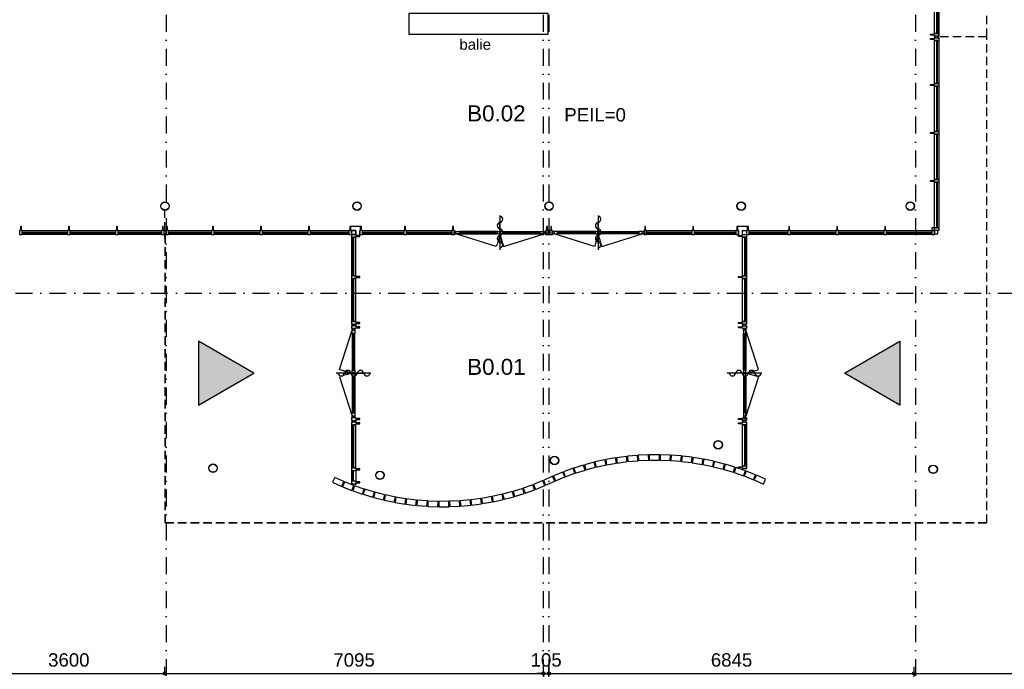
# Model space of a CAD drawing. Header units: millimetres. Extents: x 1137596 to 6076935, y -417599 to 265181.
# Tile 9 of 47: x 1176058 to 1194515, y -356519 to -344350. Entities that reach past the tile are written whole.
import ezdxf
from ezdxf.enums import TextEntityAlignment as Align

# ---------------------------------------------------------------- set-up
doc = ezdxf.new("R2010")
doc.units = ezdxf.units.MM
doc.header["$LTSCALE"] = 50
doc.header["$PDMODE"] = 3
doc.header["$PDSIZE"] = 1
for name, pattern in [('DASHDOT2', [12.7, 6.35, -3.175, 0, -3.175]), ('HIDDEN2', [4.7625, 3.175, -1.5875]), ('PHANTOM2', [31.75, 15.875, -3.175, 3.175, -3.175, 3.175, -3.175])]:
    doc.linetypes.add(name, pattern=pattern)
doc.layers.get('0').update_dxf_attribs({"linetype": 'CONTINUOUS'})
doc.layers.get('DEFPOINTS').update_dxf_attribs({"linetype": 'CONTINUOUS'})
for name, color, linetype in [('AL21----_BUITENWAND', 3, 'CONTINUOUS'), ('AL24----_TRAPPEN', 1, 'CONTINUOUS'), ('AL28----_KONSTRUKTIES', 4, 'CONTINUOUS'), ('AL31----_BUITENKOZIJN', 2, 'CONTINUOUS'), ('AL31----_BUITENKOZIJN_1', 1, 'CONTINUOUS'), ('AL32----_BINNENKOZIJN', 7, 'CONTINUOUS'), ('AL32----_BINNENKOZIJN_1', 1, 'CONTINUOUS'), ('AL59----_WTBGEBOUWINST', 7, 'CONTINUOUS'), ('bib @ 100', 7, 'CONTINUOUS'), ('Daken-Dakrand-Az', 8, 'PHANTOM2'), ('DIM25', 1, 'CONTINUOUS'), ('Stramien-Alg-Az', 9, 'DASHDOT2'), ('Txt25', 2, 'CONTINUOUS'), ('TXT25-Oppvl', 2, 'CONTINUOUS'), ('TXT35', 3, 'CONTINUOUS')]:
    doc.layers.add(name, color=color, linetype=linetype)
doc.styles.add('BOS3', font='arial.ttf')
doc.dimstyles.new('BOS3', dxfattribs={"dimtxt": 2.5, "dimasz": 1.25, "dimexe": 1.25, "dimexo": 0, "dimgap": 1.25, "dimtad": 1, "dimdec": 3, "dimdsep": 46, "dimtxsty": 'BOS3', "dimblk": 'SMALL', "dimblk1": 'SMALL', "dimblk2": 'SMALL', "dimsah": 1, "dimcen": 2.5, "dimclrd": 1, "dimclre": 1, "dimclrt": 2, "dimadec": 4, "dimazin": 2, "dimtfac": 0.4, "dimtdec": 0, "dimtix": 1, "dimtmove": 2, "dimatfit": 3, "dimfxl": 1.25, "dimfxlon": 1, "dimtvp": 1, "dimtolj": 1, "dimarcsym": 0})

# ---------------------------------------------------------------- blocks, each defined once
blk = doc.blocks.new('_Small')
at = {"color": 0, "linetype": 'ByBlock', "lineweight": -2}
blk.add_circle((0, 0), 0.25, dxfattribs=at)
blk = doc.blocks.new('*D181')
at = {"layer": 'DEFPOINTS', "color": 0, "transparency": 16777216}
for p in [(727599, -627892), (731199, -627843), (731199, -627892)]:
    blk.add_point(p, dxfattribs=at)
at = {"layer": 'DIM25', "color": 1, "lineweight": -2, "transparency": 16777216}
for p, q in [((727599, -627843), (727599, -627718)), ((731199, -627843), (731199, -627718)), ((727599, -627843), (731199, -627843))]:
    blk.add_line(p, q, dxfattribs=at)
at = {"layer": 'DIM25', "color": 1, "lineweight": -2, "transparency": 16777216, "xscale": 125, "yscale": 125, "zscale": 125, "rotation": 180}
blk.add_blockref('_Small', (727599, -627843), dxfattribs=at)
at = {"layer": 'DIM25', "color": 1, "lineweight": -2, "transparency": 16777216, "xscale": 125, "yscale": 125, "zscale": 125}
blk.add_blockref('_Small', (731199, -627843), dxfattribs=at)
at = {"layer": 'DIM25', "color": 2, "transparency": 16777216, "insert": (729399, -627591), "char_height": 250, "attachment_point": 5, "style": 'BOS3'}
blk.add_mtext('\\A1;3600', dxfattribs=at)
blk = doc.blocks.new('*D182')
at = {"layer": 'DEFPOINTS', "color": 0, "transparency": 16777216}
for p in [(731199, -627892), (738294, -627806), (738294, -627843)]:
    blk.add_point(p, dxfattribs=at)
at = {"layer": 'DIM25', "color": 1, "lineweight": -2, "transparency": 16777216}
for p, q in [((731199, -627843), (731199, -627718)), ((731199, -627843), (738294, -627843)), ((738294, -627843), (738294, -627968))]:
    blk.add_line(p, q, dxfattribs=at)
at = {"layer": 'DIM25', "color": 1, "lineweight": -2, "transparency": 16777216, "xscale": 125, "yscale": 125, "zscale": 125, "rotation": 180}
blk.add_blockref('_Small', (731199, -627843), dxfattribs=at)
at = {"layer": 'DIM25', "color": 1, "lineweight": -2, "transparency": 16777216, "xscale": 125, "yscale": 125, "zscale": 125}
blk.add_blockref('_Small', (738294, -627843), dxfattribs=at)
at = {"layer": 'DIM25', "color": 2, "transparency": 16777216, "insert": (734746, -627591), "char_height": 250, "attachment_point": 5, "style": 'BOS3'}
blk.add_mtext('\\A1;7095', dxfattribs=at)
blk = doc.blocks.new('*D184')
at = {"layer": 'DEFPOINTS', "color": 0, "transparency": 16777216}
for p in [(745244, -627843), (745244, -628152), (738399, -628788)]:
    blk.add_point(p, dxfattribs=at)
at = {"layer": 'DIM25', "color": 1, "lineweight": -2, "transparency": 16777216}
for p, q in [((738399, -627968), (738399, -627718)), ((745244, -627968), (745244, -627718)), ((738399, -627843), (745244, -627843))]:
    blk.add_line(p, q, dxfattribs=at)
at = {"layer": 'DIM25', "color": 1, "lineweight": -2, "transparency": 16777216, "xscale": 125, "yscale": 125, "zscale": 125, "rotation": 180}
blk.add_blockref('_Small', (738399, -627843), dxfattribs=at)
at = {"layer": 'DIM25', "color": 1, "lineweight": -2, "transparency": 16777216, "xscale": 125, "yscale": 125, "zscale": 125}
blk.add_blockref('_Small', (745244, -627843), dxfattribs=at)
at = {"layer": 'DIM25', "color": 2, "transparency": 16777216, "insert": (741822, -627591), "char_height": 250, "attachment_point": 5, "style": 'BOS3'}
blk.add_mtext('\\A1;6845', dxfattribs=at)
blk = doc.blocks.new('*D185')
at = {"layer": 'DEFPOINTS', "color": 0, "transparency": 16777216}
for p in [(738294, -627806), (738399, -627843), (738399, -628788)]:
    blk.add_point(p, dxfattribs=at)
at = {"layer": 'DIM25', "color": 1, "lineweight": -2, "transparency": 16777216}
for p, q in [((738399, -627968), (738399, -627718)), ((738294, -627843), (738169, -627843)), ((738294, -627843), (738294, -627968)), ((738294, -627843), (738399, -627843)), ((738399, -627843), (738524, -627843))]:
    blk.add_line(p, q, dxfattribs=at)
at = {"layer": 'DIM25', "color": 1, "lineweight": -2, "transparency": 16777216, "xscale": 125, "yscale": 125, "zscale": 125}
blk.add_blockref('_Small', (738294, -627843), dxfattribs=at)
at = {"layer": 'DIM25', "color": 1, "lineweight": -2, "transparency": 16777216, "xscale": 125, "yscale": 125, "zscale": 125, "rotation": 180}
blk.add_blockref('_Small', (738399, -627843), dxfattribs=at)
at = {"layer": 'DIM25', "color": 2, "transparency": 16777216, "insert": (738346, -627591), "char_height": 250, "attachment_point": 5, "style": 'BOS3'}
blk.add_mtext('\\A1;105', dxfattribs=at)
blk = doc.blocks.new('*D187')
at = {"layer": 'DEFPOINTS', "color": 0, "transparency": 16777216}
for p in [(752194, -627843), (745244, -628152), (752194, -628286)]:
    blk.add_point(p, dxfattribs=at)
at = {"layer": 'DIM25', "color": 1, "lineweight": -2, "transparency": 16777216}
for p, q in [((745244, -627968), (745244, -627718)), ((752194, -627968), (752194, -627718)), ((745244, -627843), (752194, -627843))]:
    blk.add_line(p, q, dxfattribs=at)
at = {"layer": 'DIM25', "color": 1, "lineweight": -2, "transparency": 16777216, "xscale": 125, "yscale": 125, "zscale": 125, "rotation": 180}
blk.add_blockref('_Small', (745244, -627843), dxfattribs=at)
at = {"layer": 'DIM25', "color": 1, "lineweight": -2, "transparency": 16777216, "xscale": 125, "yscale": 125, "zscale": 125}
blk.add_blockref('_Small', (752194, -627843), dxfattribs=at)
at = {"layer": 'DIM25', "color": 2, "transparency": 16777216, "insert": (748719, -627591), "char_height": 250, "attachment_point": 5, "style": 'BOS3'}
blk.add_mtext('\\A1;6950', dxfattribs=at)
blk = doc.blocks.new('arr')
at = {"linetype": 'ByBlock'}
blk.add_hatch(color=0, dxfattribs=at).paths.add_polyline_path([(0, 0), (-200, -346.4), (200, -346.4)])
at = {"color": 0, "linetype": 'ByBlock'}
blk.add_lwpolyline([(0, 0), (-200, -346.4), (200, -346.4)], close=True, dxfattribs=at)
blk = doc.blocks.new('h651-06-')
at = {"color": 0, "linetype": 'ByBlock'}
blk.add_line((-324, 0), (324, 0), dxfattribs=at)
for centre, start, end in [((-252, -10), 9.4623, 170.5377), ((-132, 10), 189.4623, 350.5377), ((-12, -10), 9.4623, 170.5377), ((108, 10), 189.4623, 350.5377), ((228, -10), 9.4623, 170.5377)]:
    blk.add_arc(centre, 60.8, start, end, dxfattribs=at)
blk = doc.blocks.new('*U252')
at = {"layer": 'TXT25-Oppvl', "style": 'BOS3'}
blk.add_attdef('OPPERVLAKTE2', (0, -3), '', height=2, dxfattribs=at)
at = {"layer": 'TXT35', "style": 'BOS3'}
for tag, p, height in [('RUIMTENUMMER', (0, 4), 3), ('RUIMTENAAM', (0, 0), 2.5)]:
    blk.add_attdef(tag, p, '', height=height, dxfattribs=at)
blk = doc.blocks.new('stramienen')
at = {"layer": 'Stramien-Alg-Az'}
for points in [[(731225.4193, -557711.0234), (731225.4193, -629125.5137)], [(738293.5755, -557711.0234), (738293.5755, -629125.5137)], [(738399.443, -557711.0234), (738399.443, -629125.5137)], [(745270.6695, -557711.0234), (745270.6695, -629125.5137)], [(703629.6064, -620717.1403), (776404.4348, -620717.1403)]]:
    blk.add_lwpolyline(points, dxfattribs=at)
at = {"layer": 'DIM25'}
for base, p1, p2, picture, middle in [((731198.5759, -627843.232), (727598.5759, -627891.9055), (731198.5759, -627891.9168), '*D181', (729398.5759, -627590.5035)), ((738293.5755, -627843.232), (731198.5759, -627891.9168), (738293.5755, -627805.9594), '*D182', (734746.0757, -627590.5887)), ((738398.81497, -627843.23199), (738293.81448, -627805.95941), (738398.81497, -628788.22859), '*D185', (738346.31472, -627590.58875)), ((745244.44251, -627843.23199), (738399.44297, -628788.22859), (745244.44251, -628152.36306), '*D184', (741821.94274, -627590.58875)), ((752193.7268, -627843.232), (745243.7265, -628152.3631), (752193.7268, -628286.2625), '*D187', (748718.7267, -627590.5887))]:
    dim = blk.add_linear_dim(base=base, p1=p1, p2=p2, dimstyle='BOS3', override={"dimscale": 0, "dimtxt": 2.5, "dimasz": 1.25, "dimexe": 1.25, "dimexo": 1.25, "dimgap": 1.25, "dimclrt": 2, "dimfxl": 1.25, "dimfxlon": 1}, dxfattribs=at)
    dim.commit()
    dim.dimension.update_dxf_attribs({"geometry": picture, "text_midpoint": middle})

msp = doc.modelspace()

# ---------------------------------------------------------------- linework, layer by layer
at = {"color": 3}
msp.add_lwpolyline([(1185963.1675, -344231.5854), (1183353.4052, -344231.5854), (1183353.4052, -344620.7876), (1185963.1675, -344620.7876)], close=True, dxfattribs=at)
at = {"layer": 'AL21----_BUITENWAND'}
for points in [[(1187245.5493, -352555.2967), (1187258.7853, -352654.4169), (1187447.1141, -352629.2655), (1187433.8772, -352530.1483)], [(1187449.6008, -352528.3837), (1187458.6209, -352627.9774), (1187647.8457, -352610.8397), (1187638.8256, -352511.2469)], [(1187659.3974, -352610.0379), (1187849.1793, -352600.9452), (1187844.3921, -352501.0604), (1187654.6093, -352510.1571)], [(1187860.2076, -352500.6366), (1187860.7534, -352600.6346), (1188050.7507, -352599.5965), (1188050.2048, -352499.5995)], [(1188066.025, -352499.8465), (1188062.3286, -352599.7801), (1188252.1985, -352606.8026), (1188255.8949, -352506.8719)], [(1188271.6897, -352507.7938), (1188263.7577, -352607.4764), (1188453.1585, -352622.5467), (1188461.0906, -352522.8641)], [(1188464.6784, -352623.7118), (1188653.2693, -352646.7997), (1188665.4231, -352547.5438), (1188476.8311, -352524.452)], [(1186476.0169, -352843.9969), (1186657.3911, -352787.3973), (1186627.6018, -352691.9354), (1186446.2276, -352748.535)], [(1186642.8012, -352687.5467), (1186668.515, -352784.1844), (1186852.1259, -352735.3299), (1186826.413, -352638.6913)], [(1186863.3761, -352732.5887), (1187048.8951, -352691.5682), (1187027.3048, -352593.9266), (1186841.7857, -352634.9462)], [(1187042.8225, -352590.8368), (1187060.2522, -352689.3065), (1187247.3441, -352656.1922), (1187229.9145, -352557.7235)], [(1188681.0831, -352549.7987), (1188664.7302, -352648.451), (1188852.1724, -352679.5204), (1188868.5252, -352580.868)], [(1188863.5518, -352681.6551), (1189049.5062, -352720.6532), (1189070.0293, -352622.7792), (1188884.0748, -352583.785)], [(1189060.7864, -352723.2665), (1189244.9207, -352770.1141), (1189269.5764, -352673.1991), (1189085.4421, -352626.3553)], [(1189256.0792, -352773.2079), (1189438.06, -352827.8221), (1189466.8054, -352732.0419), (1189284.8226, -352677.4266)], [(1185874.487, -352980.6962), (1185916.1528, -353071.6044), (1186088.874, -352992.4374), (1186047.2082, -352901.5292)], [(1186061.7221, -352895.245), (1186099.4961, -352987.8338), (1186275.4193, -352916.0633), (1186237.6463, -352823.4735)], [(1186252.417, -352817.8114), (1186286.2285, -352911.9217), (1186465.0382, -352847.6786), (1186431.2268, -352753.5682)], [(1189449.0763, -352831.3837), (1189628.5778, -352893.6678), (1189661.3585, -352799.1942), (1189481.8569, -352736.91)], [(1189676.1928, -352804.6962), (1189639.4329, -352897.6942), (1189816.1296, -352967.5399), (1189852.8894, -352874.5379)], [(1190041.0515, -352957.9413), (1189867.4746, -352880.6649), (1189826.8031, -352972.0223), (1190000.38, -353049.2987)], [(1181922.3046, -353015.1883), (1182095.8798, -353092.4647), (1182136.5522, -353001.1063), (1181962.9765, -352923.8309)], [(1182147.2275, -353005.5936), (1182110.4687, -353098.5917), (1182287.1665, -353168.4335), (1182323.9253, -353075.4354)], [(1182334.7812, -353079.4618), (1182301.9995, -353173.9344), (1182481.5004, -353236.2186), (1182514.2822, -353141.746)], [(1185498.3171, -353125.451), (1185532.1286, -353219.5614), (1185710.9384, -353155.3212), (1185677.1269, -353061.2118)], [(1185687.937, -353057.0653), (1185725.7099, -353149.6551), (1185901.6342, -353077.8885), (1185863.8613, -352985.2948)], [(1182525.2993, -353145.3114), (1182496.5546, -353241.0917), (1182678.5366, -353295.7059), (1182707.2807, -353199.9256)], [(1182693.7817, -353299.9305), (1182877.916, -353346.7772), (1182902.5717, -353249.8622), (1182718.4375, -353203.0194)], [(1182913.852, -353252.4803), (1182893.3291, -353350.3504), (1183079.2851, -353389.3446), (1183099.8076, -353291.4745)], [(1184936.0534, -353379.202), (1185121.5725, -353338.1825), (1185099.9821, -353240.5409), (1184914.4631, -353281.5604)], [(1185111.2314, -353237.8036), (1185136.9441, -353334.4374), (1185320.5561, -353285.5829), (1185294.8432, -353188.9491)], [(1185335.7553, -353281.1942), (1185517.1296, -353224.5946), (1185487.3403, -353129.1356), (1185305.9663, -353185.7313)], [(1183282.2778, -353423.3309), (1183298.6298, -353324.6776), (1183111.1879, -353293.6083), (1183094.8359, -353392.2616)], [(1183297.9379, -353425.5887), (1183486.5297, -353448.6776), (1183498.6826, -353349.4217), (1183310.0918, -353326.329)], [(1183691.6723, -353465.3397), (1183699.6045, -353365.6532), (1183510.2026, -353350.5829), (1183502.2714, -353450.2694)], [(1183711.1635, -353366.327), (1183707.4672, -353466.2567), (1183897.3369, -353473.2831), (1183901.0332, -353373.3485)], [(1183912.6103, -353373.5321), (1183913.1572, -353473.5301), (1184103.1535, -353472.492), (1184102.6076, -353372.495)], [(1184114.1818, -353372.1844), (1184118.9699, -353472.0731), (1184308.7517, -353462.9764), (1184303.9646, -353363.0907)], [(1184315.5144, -353362.2899), (1184324.5344, -353461.8827), (1184513.7602, -353444.745), (1184504.7402, -353345.1522)], [(1184516.2468, -353343.8641), (1184529.4829, -353442.9852), (1184717.8117, -353417.8329), (1184704.5747, -353318.7118)], [(1184716.0161, -353316.9364), (1184733.4445, -353415.4061), (1184920.5366, -353382.2919), (1184903.1079, -353283.8231)]]:
    msp.add_lwpolyline(points, close=True, dxfattribs=at)
at = {"layer": 'AL24----_TRAPPEN', "linetype": 'HIDDEN2'}
for p, q in [((1178784.2875, -353775.959), (1178781.6845, -347842.077)), ((1194185.6801, -353775.578), (1178784.2875, -353775.959))]:
    msp.add_line(p, q, dxfattribs=at)
for points in [[(1194185.6821, -344671.5746), (1194185.8118, -319491.5975), (1194185.8118, -319491.5975), (1221121.7245, -319491.5975), (1221121.7245, -319491.5975), (1221121.7245, -293422.5202), (1221121.7245, -292522.5202), (1178973.6263, -292522.5202)], [(1178784.2864, -348375.959), (1178784.2875, -353775.959), (1194185.6801, -353775.578), (1194185.6821, -344671.5746), (1193285.6816, -344671.5731)]]:
    msp.add_lwpolyline(points, dxfattribs=at)
at = {"layer": 'AL28----_KONSTRUKTIES'}
for points in [[(1182431.6821, -348375.5765), (1182481.6821, -348375.5765), (1182481.6821, -348296.5779), (1182464.6831, -348296.5779), (1182464.6831, -348221.577), (1182448.684, -348221.577), (1182448.684, -348296.5779), (1182431.685, -348296.5779), (1182431.6821, -348375.5765)], [(1183256.6857, -348375.5765), (1183306.6857, -348375.5765), (1183306.6857, -348296.5779), (1183289.6867, -348296.5779), (1183289.6867, -348221.577), (1183273.6877, -348221.577), (1183273.6877, -348296.5779), (1183256.6887, -348296.5779), (1183256.6857, -348375.5765)], [(1184156.6862, -348375.5765), (1184206.6862, -348375.5765), (1184206.6862, -348296.5779), (1184189.6872, -348296.5779), (1184189.6872, -348221.577), (1184173.6882, -348221.577), (1184173.6882, -348296.5779), (1184156.6892, -348296.5779), (1184156.6862, -348375.5765)], [(1185916.6806, -348375.5765), (1185966.6806, -348375.5765), (1185966.6806, -348296.5779), (1185949.6816, -348296.5779), (1185949.6816, -348221.577), (1185933.6826, -348221.577), (1185933.6826, -348296.5779), (1185916.6836, -348296.5779), (1185916.6806, -348375.5765)], [(1185996.6811, -348375.5765), (1186046.6811, -348375.5765), (1186046.6811, -348296.5779), (1186029.6821, -348296.5779), (1186029.6821, -348221.577), (1186013.6831, -348221.577), (1186013.6831, -348296.5779), (1185996.684, -348296.5779), (1185996.6811, -348375.5765)], [(1187756.6774, -348375.5765), (1187806.6774, -348375.5765), (1187806.6774, -348296.5779), (1187789.6784, -348296.5779), (1187789.6784, -348221.577), (1187773.6794, -348221.577), (1187773.6794, -348296.5779), (1187756.6804, -348296.5779), (1187756.6774, -348375.5765)], [(1188656.6763, -348375.5765), (1188706.6763, -348375.5765), (1188706.6763, -348296.5779), (1188689.6773, -348296.5779), (1188689.6773, -348221.577), (1188673.6782, -348221.577), (1188673.6782, -348296.5779), (1188656.6792, -348296.5779), (1188656.6763, -348375.5765)], [(1189481.6798, -348375.5765), (1189531.6798, -348375.5765), (1189531.6798, -348296.5779), (1189514.6807, -348296.5779), (1189514.6807, -348221.577), (1189498.6817, -348221.577), (1189498.6817, -348296.5779), (1189481.6827, -348296.5779), (1189481.6798, -348375.5765)], [(1189702.693, -348221.577), (1189514.6807, -348221.577), (1189514.6825, -348296.576), (1189531.6798, -348296.5779), (1189531.6833, -348392.577), (1189606.6842, -348392.577), (1189606.6842, -348296.576), (1189702.693, -348296.5779), (1189702.693, -348221.577)], [(1189685.691, -348375.5765), (1189735.691, -348375.5765), (1189735.691, -348296.5779), (1189718.692, -348296.5779), (1189718.692, -348221.577), (1189702.693, -348221.577), (1189702.693, -348296.5779), (1189685.6939, -348296.5779), (1189685.691, -348375.5765)], [(1189685.6828, -348375.5751), (1189685.6828, -348425.5751), (1189606.6842, -348425.5751), (1189606.6842, -348408.576), (1189531.6833, -348408.576), (1189531.6833, -348392.577), (1189606.6842, -348392.577), (1189606.6842, -348375.578), (1189685.6828, -348375.5751)]]:
    msp.add_lwpolyline(points, dxfattribs=at)
for centre, radius in [((1178781.6845, -347842.077), 79.5), ((1178781.6845, -347842.077), 75.5), ((1182381.684, -347842.077), 79.5), ((1182381.684, -347842.077), 75.5), ((1185981.6825, -347842.079), 79.5), ((1185981.6825, -347842.079), 75.5), ((1189581.6851, -347842.077), 79.5), ((1189581.6851, -347842.077), 75.5), ((1192752.1836, -347842.077), 79.5), ((1192752.1836, -347842.077), 75.5), ((1189151.6822, -352313.5213), 79.5), ((1189151.6822, -352313.5213), 75.5), ((1186082.6683, -352606.2122), 79.5), ((1186082.6683, -352606.2122), 75.5), ((1179681.9087, -352752.4867), 79.5), ((1179681.9087, -352752.4867), 75.5), ((1193181.6826, -352771.578), 79.5), ((1193181.6826, -352771.578), 75.5), ((1182811.1547, -352883.8445), 79.5), ((1182811.1547, -352883.8445), 75.5)]:
    msp.add_circle(centre, radius, dxfattribs=at)
at = {"layer": 'AL31----_BUITENKOZIJN'}
for points in [[(1193245.6821, -343796.5785), (1193245.6821, -344606.5756), (1193206.6849, -344606.577), (1193206.6849, -343796.5799)], [(1193285.6816, -343796.5799), (1193285.6816, -344606.5741), (1193263.6831, -344606.577), (1193263.6811, -343796.5799)], [(1193206.6829, -344656.576), (1193206.6829, -344686.5774), (1193215.1844, -344686.5774), (1193215.1844, -344656.576)], [(1193245.6821, -344736.5765), (1193245.6821, -345546.5736), (1193206.6849, -345546.5751), (1193206.6849, -344736.578)], [(1193270.6826, -344656.576), (1193270.6826, -344686.5774), (1193262.1811, -344686.5774), (1193262.1811, -344656.576)], [(1193285.6816, -344736.578), (1193285.6816, -345546.5721), (1193263.6831, -345546.5751), (1193263.6811, -344736.578)], [(1193245.6843, -345596.5755), (1193245.6821, -346446.5741), (1193206.6849, -346446.5755), (1193206.6849, -345596.5755)], [(1193285.6836, -345596.5755), (1193285.6816, -346446.5726), (1193263.6831, -346446.5755), (1193263.6849, -345596.5716)], [(1193245.6843, -346496.5726), (1193245.6876, -347346.5773), (1193206.6882, -347346.5773), (1193206.6849, -346496.5726)], [(1193285.6836, -346496.5726), (1193285.6836, -347346.578), (1193263.6831, -347346.578), (1193263.6849, -346496.5687)], [(1193245.6862, -347396.5731), (1193245.6895, -348246.5778), (1193206.6901, -348246.5778), (1193206.6868, -347396.5731)], [(1193285.6855, -347396.5731), (1193285.6855, -348246.5785), (1193263.6851, -348246.5785), (1193263.6868, -347396.5692)], [(1193156.6899, -348246.579), (1193156.6899, -348296.576), (1193206.6826, -348296.576), (1193206.6826, -348246.579)], [(1193285.6836, -348246.5785), (1193285.6836, -348296.576), (1193206.6826, -348296.576), (1193206.6826, -348246.5785)], [(1176956.6884, -348375.5765), (1176106.6867, -348375.5809), (1176106.6867, -348353.5805), (1176956.6884, -348353.5785)], [(1176956.6884, -348335.5778), (1176106.6875, -348335.585), (1176106.6875, -348296.5856), (1176956.6884, -348296.5798)], [(1177856.6875, -348375.5765), (1177006.6848, -348375.5809), (1177006.6848, -348353.5805), (1177856.6875, -348353.5785)], [(1177856.6875, -348335.5778), (1177006.6855, -348335.585), (1177006.6855, -348296.5856), (1177856.6875, -348296.5798)], [(1178716.6845, -348375.5765), (1177906.6814, -348375.5809), (1177906.6814, -348353.5805), (1178716.6845, -348353.5785)], [(1178716.6845, -348335.5778), (1177906.6821, -348335.585), (1177906.6821, -348296.5856), (1178716.6845, -348296.5798)], [(1178766.6831, -348360.5804), (1178766.6831, -348352.0813), (1178796.6857, -348352.0813), (1178796.6857, -348360.5804)], [(1178766.685, -348296.5793), (1178766.685, -348305.0785), (1178796.6877, -348305.0785), (1178796.6877, -348296.5793)], [(1179656.6875, -348375.5716), (1178846.6843, -348375.576), (1178846.6843, -348353.5756), (1179656.6875, -348353.5736)], [(1179656.6875, -348335.5729), (1178846.685, -348335.5801), (1178846.685, -348296.5807), (1179656.6875, -348296.5749)], [(1180556.6855, -348375.5692), (1179706.6828, -348375.5683), (1179706.6828, -348353.5679), (1180556.6855, -348353.5711)], [(1180556.6855, -348335.5704), (1179706.6836, -348335.5724), (1179706.6836, -348296.573), (1180556.6855, -348296.5724)], [(1181456.6855, -348375.5716), (1180606.6843, -348375.576), (1180606.6843, -348353.5756), (1181456.6855, -348353.5736)], [(1181456.6855, -348335.5729), (1180606.685, -348335.5801), (1180606.685, -348296.5807), (1181456.6855, -348296.5749)], [(1182227.6831, -348375.5741), (1181506.6848, -348375.5785), (1181506.6848, -348353.578), (1182227.6831, -348353.576)], [(1182227.6831, -348335.5753), (1181506.6855, -348335.5825), (1181506.6855, -348296.5831), (1182227.6831, -348296.5773)], [(1182277.6799, -348425.579), (1182277.6799, -349146.578), (1182299.6803, -349146.578), (1182299.6785, -348425.5751)], [(1182317.6792, -348425.579), (1182317.6792, -349146.578), (1182356.6785, -349146.578), (1182356.6785, -348425.579)], [(1183256.6887, -348375.5785), (1182481.6831, -348375.5741), (1182481.6821, -348353.576), (1183256.6926, -348353.5798)], [(1183256.6887, -348335.5792), (1182481.6831, -348335.5825), (1182481.6831, -348296.576), (1183256.6887, -348296.5798)], [(1184156.6892, -348375.5785), (1183306.6838, -348375.5785), (1183306.6838, -348353.578), (1184156.6931, -348353.5798)], [(1184156.6892, -348335.5792), (1183306.6845, -348335.5825), (1183306.6845, -348296.5831), (1184156.6892, -348296.5798)], [(1184194.683, -348360.5788), (1184234.68, -348360.5788), (1184234.68, -348315.578), (1184194.683, -348315.578)], [(1184234.68, -348315.578), (1184299.68, -348315.578), (1184299.68, -348360.5788), (1184234.68, -348360.5788)], [(1185006.6836, -348315.578), (1185051.6845, -348315.578), (1185051.6845, -348360.5788), (1185006.6836, -348360.5788)], [(1185071.6821, -348315.578), (1185116.6831, -348315.578), (1185116.6831, -348360.5788), (1185071.6821, -348360.5788)], [(1185823.6792, -348315.578), (1185888.6792, -348315.578), (1185888.6792, -348360.5769), (1185823.6792, -348360.5769)], [(1185888.6792, -348315.578), (1185928.6762, -348315.578), (1185928.6762, -348360.5769), (1185888.6792, -348360.5769)], [(1185966.6787, -348360.579), (1185966.6787, -348352.0798), (1185996.6814, -348352.0798), (1185996.6814, -348360.579)], [(1185966.6806, -348296.5779), (1185966.6806, -348305.077), (1185996.6833, -348305.077), (1185996.6833, -348296.5779)], [(1186074.6836, -348315.578), (1186034.6865, -348315.578), (1186034.6865, -348360.5769), (1186074.6836, -348360.5769)], [(1186139.6836, -348315.578), (1186074.6836, -348315.578), (1186074.6836, -348360.5769), (1186139.6836, -348360.5769)], [(1186891.6806, -348315.578), (1186846.6796, -348315.578), (1186846.6796, -348360.5788), (1186891.6806, -348360.5788)], [(1186956.6792, -348315.578), (1186911.6782, -348315.578), (1186911.6782, -348360.5788), (1186956.6792, -348360.5788)], [(1187728.6827, -348315.578), (1187663.6827, -348315.578), (1187663.6827, -348360.5788), (1187728.6827, -348360.5788)], [(1187768.6797, -348360.5788), (1187728.6827, -348360.5788), (1187728.6827, -348315.578), (1187768.6797, -348315.578)], [(1188656.6792, -348375.5765), (1187806.6784, -348375.5785), (1187806.6784, -348353.578), (1188656.6792, -348353.576)], [(1188656.6778, -348335.5744), (1187806.6792, -348335.5825), (1187806.6792, -348296.5831), (1188656.6812, -348296.576)], [(1189481.6827, -348375.5765), (1188706.6756, -348375.5785), (1188706.6756, -348353.578), (1189481.6827, -348353.576)], [(1189481.6813, -348335.5744), (1188706.6763, -348335.5825), (1188706.6763, -348296.5831), (1189481.6847, -348296.576)], [(1189645.6836, -348425.579), (1189645.6836, -349146.578), (1189606.6842, -349146.578), (1189606.6842, -348425.579)], [(1189685.6828, -348425.579), (1189685.6828, -349146.578), (1189663.6824, -349146.578), (1189663.6842, -348425.5751)], [(1190456.686, -348375.5765), (1189735.689, -348375.5785), (1189735.689, -348353.578), (1190456.686, -348353.576)], [(1190456.6845, -348335.5744), (1189735.6898, -348335.5825), (1189735.6898, -348296.5831), (1190456.6879, -348296.576)], [(1191356.6865, -348375.5785), (1190506.6811, -348375.5785), (1190506.6811, -348353.578), (1191356.6904, -348353.5798)], [(1191356.6865, -348335.5792), (1190506.6818, -348335.5825), (1190506.6818, -348296.5831), (1191356.6865, -348296.5798)], [(1192256.687, -348375.5785), (1191406.6816, -348375.5785), (1191406.6816, -348353.578), (1192256.6909, -348353.5798)], [(1192256.687, -348335.5792), (1191406.6823, -348335.5825), (1191406.6823, -348296.5831), (1192256.687, -348296.5798)], [(1193156.6875, -348375.5785), (1192306.6821, -348375.5785), (1192306.6821, -348353.578), (1193156.6914, -348353.5798)], [(1193156.6875, -348335.5792), (1192306.6828, -348335.5825), (1192306.6828, -348296.5831), (1193156.6875, -348296.5798)], [(1193156.6899, -348296.579), (1193156.6899, -348375.578), (1193206.6904, -348375.578), (1193206.6904, -348296.579)], [(1193270.6845, -348360.5751), (1193270.6845, -348296.579), (1193206.6904, -348296.579), (1193206.6904, -348360.5751)], [(1182277.6799, -349196.578), (1182277.6799, -350006.579), (1182299.6803, -350006.579), (1182299.6785, -349196.5741)], [(1182317.6792, -349196.578), (1182317.6759, -350006.5782), (1182356.6752, -350006.5782), (1182356.6785, -349196.578)], [(1189645.6836, -349196.578), (1189645.6869, -350006.5782), (1189606.6875, -350006.5782), (1189606.6842, -349196.578)], [(1189685.6828, -349196.578), (1189685.6828, -350006.579), (1189663.6824, -350006.579), (1189663.6842, -349196.5741)], [(1182292.6789, -350056.5784), (1182292.6789, -350086.5765), (1182301.1783, -350086.5765), (1182301.1783, -350056.5784)], [(1182292.6789, -350136.5819), (1182292.6789, -350164.5799), (1182337.6798, -350164.5799), (1182337.6798, -350136.5819)], [(1182356.6785, -350056.5784), (1182356.6785, -350086.5765), (1182348.1772, -350086.5765), (1182348.1772, -350056.5784)], [(1189606.6842, -350056.5784), (1189606.6842, -350086.5765), (1189615.1855, -350086.5765), (1189615.1855, -350056.5784)], [(1189670.6838, -350136.5819), (1189670.6838, -350164.5799), (1189625.6829, -350164.5799), (1189625.6829, -350136.5819)], [(1189670.6838, -350056.5784), (1189670.6838, -350086.5765), (1189662.1844, -350086.5765), (1189662.1844, -350056.5784)], [(1182337.6798, -350164.5799), (1182337.6798, -350229.5799), (1182292.6789, -350229.5799), (1182292.6789, -350164.5799)], [(1189625.6829, -350164.5799), (1189625.6829, -350229.5799), (1189670.6838, -350229.5799), (1189670.6838, -350164.5799)], [(1182337.6798, -350916.5809), (1182337.6798, -350961.5819), (1182292.6789, -350961.5819), (1182292.6789, -350916.5809)], [(1182337.6798, -350981.5799), (1182337.6798, -351026.5809), (1182292.6789, -351026.5809), (1182292.6789, -350981.5799)], [(1189625.6829, -350916.5809), (1189625.6829, -350961.5819), (1189670.6838, -350961.5819), (1189670.6838, -350916.5809)], [(1189625.6829, -350981.5799), (1189625.6829, -351026.5809), (1189670.6838, -351026.5809), (1189670.6838, -350981.5799)], [(1182337.6798, -351713.578), (1182337.6798, -351778.578), (1182292.6809, -351778.578), (1182292.6809, -351713.578)], [(1182337.6798, -351778.578), (1182337.6802, -351806.5831), (1182292.6813, -351806.5831), (1182292.6809, -351778.578)], [(1189625.6829, -351713.578), (1189625.6829, -351778.578), (1189670.6818, -351778.578), (1189670.6818, -351713.578)], [(1189625.6829, -351778.578), (1189625.6829, -351818.5751), (1189670.6818, -351818.5751), (1189670.6818, -351778.578)], [(1182277.6818, -351936.577), (1182277.6804, -352746.5774), (1182299.6808, -352746.5774), (1182299.6805, -351936.5731)], [(1182292.6809, -351856.5809), (1182292.6809, -351886.579), (1182301.1803, -351886.579), (1182301.1803, -351856.5809)], [(1182317.6811, -351936.5751), (1182317.6763, -352746.5792), (1182356.6757, -352746.5792), (1182356.6805, -351936.5751)], [(1182356.6805, -351856.5809), (1182356.6805, -351886.579), (1182348.1792, -351886.579), (1182348.1792, -351856.5809)], [(1189606.6822, -351856.5809), (1189606.6822, -351886.579), (1189615.1836, -351886.579), (1189615.1836, -351856.5809)], [(1189645.6816, -351936.5751), (1189645.6849, -352706.5782), (1189606.6855, -352706.5782), (1189606.6822, -351936.5751)], [(1189670.6818, -351856.5809), (1189670.6818, -351886.579), (1189662.1825, -351886.579), (1189662.1825, -351856.5809)], [(1189685.6809, -351936.577), (1189685.6809, -352706.579), (1189663.6804, -352706.579), (1189663.6822, -351936.5731)], [(1182299.6826, -352992.1579), (1182299.6826, -352796.577), (1182277.6831, -352796.577), (1182277.6831, -352992.1579)], [(1182356.6805, -352796.577), (1182356.6805, -352992.1586), (1182317.6821, -352992.1586), (1182317.6821, -352796.577)], [(1189606.6822, -352756.576), (1189606.6822, -352771.5751), (1189615.1836, -352771.5751), (1189615.1836, -352756.576)], [(1189670.6818, -352756.576), (1189670.6818, -352771.5751), (1189662.1825, -352771.5751), (1189662.1825, -352756.576)], [(1182292.6831, -353042.16), (1182292.6831, -353057.159), (1182301.1825, -353057.159), (1182301.1825, -353042.16)], [(1182356.6827, -353042.16), (1182356.6827, -353057.159), (1182348.1814, -353057.159), (1182348.1814, -353042.16)]]:
    msp.add_lwpolyline(points, close=True, dxfattribs=at)
for points in [[(1193285.6816, -344606.576), (1193285.6816, -344656.576), (1193206.6829, -344656.576), (1193206.6829, -344639.577), (1193131.6821, -344639.577), (1193131.6821, -344623.578), (1193206.6829, -344623.578), (1193206.6829, -344606.579), (1193285.6816, -344606.576)], [(1193285.6816, -344686.5765), (1193285.6816, -344736.5765), (1193206.6829, -344736.5765), (1193206.6829, -344719.5775), (1193131.6821, -344719.5775), (1193131.6821, -344703.5785), (1193206.6829, -344703.5785), (1193206.6829, -344686.5795), (1193285.6816, -344686.5765)], [(1193213.1844, -344656.576), (1193213.1833, -344686.5773)], [(1193213.1839, -344671.5784), (1193215.1844, -344671.5784)], [(1193264.1817, -344671.5784), (1193262.1811, -344671.5784)], [(1193264.1811, -344656.576), (1193264.1822, -344686.5773)], [(1193285.6816, -345546.5741), (1193285.6816, -345596.5741), (1193206.6829, -345596.5741), (1193206.6829, -345579.5751), (1193131.6821, -345579.5751), (1193131.6821, -345563.576), (1193206.6829, -345563.576), (1193206.6829, -345546.577), (1193285.6816, -345546.5741)], [(1193285.6816, -346446.5726), (1193285.6816, -346496.5726), (1193206.6829, -346496.5726), (1193206.6829, -346479.5736), (1193131.6821, -346479.5736), (1193131.6821, -346463.5746), (1193206.6829, -346463.5746), (1193206.6829, -346446.5755), (1193285.6816, -346446.5726)], [(1193285.6836, -347346.5751), (1193285.6836, -347396.5751), (1193206.6849, -347396.5751), (1193206.6849, -347379.576), (1193131.684, -347379.576), (1193131.684, -347363.577), (1193206.6849, -347363.577), (1193206.6849, -347346.578), (1193285.6836, -347346.5751)], [(1176056.6865, -348375.5765), (1176106.6865, -348375.5765), (1176106.6865, -348296.5779), (1176089.6875, -348296.5779), (1176089.6875, -348221.577), (1176073.6884, -348221.577), (1176073.6884, -348296.5779), (1176056.6894, -348296.5779), (1176056.6865, -348375.5765)], [(1176956.6845, -348375.5765), (1177006.6845, -348375.5765), (1177006.6845, -348296.5779), (1176989.6855, -348296.5779), (1176989.6855, -348221.577), (1176973.6865, -348221.577), (1176973.6865, -348296.5779), (1176956.6875, -348296.5779), (1176956.6845, -348375.5765)], [(1177856.6836, -348375.5765), (1177906.6836, -348375.5765), (1177906.6836, -348296.5779), (1177889.6845, -348296.5779), (1177889.6845, -348221.577), (1177873.6855, -348221.577), (1177873.6855, -348296.5779), (1177856.6865, -348296.5779), (1177856.6836, -348375.5765)], [(1178716.6806, -348375.5765), (1178766.6806, -348375.5765), (1178766.6806, -348296.5779), (1178749.6816, -348296.5779), (1178749.6816, -348221.577), (1178733.6826, -348221.577), (1178733.6826, -348296.5779), (1178716.6836, -348296.5779), (1178716.6806, -348375.5765)], [(1178716.6826, -348375.5765), (1178766.6826, -348375.5765), (1178766.6826, -348296.5779), (1178749.6836, -348296.5779), (1178749.6836, -348221.577), (1178733.6845, -348221.577), (1178733.6845, -348296.5779), (1178716.6855, -348296.5779), (1178716.6826, -348375.5765)], [(1178796.6836, -348375.5716), (1178846.6836, -348375.5716), (1178846.6836, -348296.573), (1178829.6845, -348296.573), (1178829.6845, -348221.5721), (1178813.6855, -348221.5721), (1178813.6855, -348296.573), (1178796.6865, -348296.573), (1178796.6836, -348375.5716)], [(1179656.6836, -348375.5716), (1179706.6836, -348375.5716), (1179706.6836, -348296.573), (1179689.6845, -348296.573), (1179689.6845, -348221.5721), (1179673.6855, -348221.5721), (1179673.6855, -348296.573), (1179656.6865, -348296.573), (1179656.6836, -348375.5716)], [(1180556.6836, -348375.5716), (1180606.6836, -348375.5716), (1180606.6836, -348296.573), (1180589.6845, -348296.573), (1180589.6845, -348221.5721), (1180573.6855, -348221.5721), (1180573.6855, -348296.573), (1180556.6865, -348296.573), (1180556.6836, -348375.5716)], [(1181456.6836, -348375.5741), (1181506.6836, -348375.5741), (1181506.6836, -348296.5754), (1181489.6845, -348296.5754), (1181489.6845, -348221.5746), (1181473.6855, -348221.5746), (1181473.6855, -348296.5754), (1181456.6865, -348296.5754), (1181456.6836, -348375.5741)], [(1182227.6811, -348375.5765), (1182277.6811, -348375.5765), (1182277.6811, -348296.5779), (1182260.6821, -348296.5779), (1182260.6821, -348221.577), (1182244.6831, -348221.577), (1182244.6831, -348296.5779), (1182227.684, -348296.5779), (1182227.6811, -348375.5765)], [(1182260.6831, -348221.577), (1182260.684, -348296.576), (1182356.6836, -348296.576), (1182356.6785, -348392.577), (1182431.6836, -348392.577), (1182431.6836, -348296.5779), (1182448.6831, -348296.576), (1182448.6831, -348221.577), (1182260.6831, -348221.5795)], [(1190456.6831, -348375.5765), (1190506.6831, -348375.5765), (1190506.6831, -348296.5779), (1190489.684, -348296.5779), (1190489.684, -348221.577), (1190473.685, -348221.577), (1190473.685, -348296.5779), (1190456.686, -348296.5779), (1190456.6831, -348375.5765)], [(1191356.6836, -348375.5765), (1191406.6836, -348375.5765), (1191406.6836, -348296.5779), (1191389.6845, -348296.5779), (1191389.6845, -348221.577), (1191373.6855, -348221.577), (1191373.6855, -348296.5779), (1191356.6865, -348296.5779), (1191356.6836, -348375.5765)], [(1192256.684, -348375.5765), (1192306.684, -348375.5765), (1192306.684, -348296.5779), (1192289.685, -348296.5779), (1192289.685, -348221.577), (1192273.686, -348221.577), (1192273.686, -348296.5779), (1192256.687, -348296.5779), (1192256.684, -348375.5765)], [(1178796.6862, -348354.079), (1178766.6831, -348354.0801)], [(1178796.6882, -348303.0808), (1178766.685, -348303.0797)], [(1178781.6841, -348354.0795), (1178781.6841, -348352.079)], [(1178781.6861, -348303.0802), (1178781.686, -348305.0808)], [(1182277.6799, -348375.5751), (1182277.6799, -348425.5751), (1182356.6785, -348425.5751), (1182356.6785, -348408.576), (1182431.6794, -348408.576), (1182431.6794, -348392.577), (1182356.6785, -348392.577), (1182356.6785, -348375.578), (1182277.6799, -348375.5751)], [(1182356.6836, -348296.576), (1182277.6811, -348296.5779), (1182277.684, -348375.5741), (1182356.6785, -348375.578), (1182356.6836, -348296.576)], [(1185006.6836, -348315.578), (1184299.68, -348315.578)], [(1184299.68, -348335.0786), (1185006.6836, -348335.0786)], [(1184299.68, -348360.5788), (1185006.6836, -348360.5788)], [(1185031.682, -348315.578), (1185051.68, -348315.578)], [(1185051.68, -348315.578), (1185071.6821, -348315.578)], [(1185116.6831, -348315.578), (1185823.6792, -348315.578)], [(1185116.6831, -348335.0786), (1185823.6792, -348335.0786)], [(1185116.6831, -348360.5789), (1185823.6792, -348360.5769)], [(1185996.6818, -348354.0775), (1185966.6787, -348354.0786)], [(1185996.6838, -348303.0793), (1185966.6806, -348303.0782)], [(1185981.6797, -348354.0781), (1185981.6797, -348352.0775)], [(1185981.6817, -348303.0788), (1185981.6817, -348305.0793)], [(1186846.6796, -348315.578), (1186139.6836, -348315.578)], [(1186846.6796, -348335.0786), (1186139.6836, -348335.0786)], [(1186846.6796, -348360.5789), (1186139.6836, -348360.5769)], [(1186911.6827, -348315.578), (1186891.6806, -348315.578)], [(1186911.6792, -348360.5751), (1186891.6806, -348360.5788)], [(1186931.6807, -348315.578), (1186911.6827, -348315.578)], [(1186956.6792, -348315.578), (1187663.6827, -348315.578)], [(1187663.6827, -348335.0786), (1186956.6792, -348335.0786)], [(1187663.6827, -348360.5788), (1186956.6792, -348360.5788)], [(1182277.6799, -349146.578), (1182277.6799, -349196.578), (1182356.6785, -349196.578), (1182356.6785, -349179.579), (1182431.6794, -349179.579), (1182431.6794, -349163.5799), (1182356.6785, -349163.5799), (1182356.6785, -349146.5809), (1182277.6799, -349146.578)], [(1189685.6828, -349146.578), (1189685.6828, -349196.578), (1189606.6842, -349196.578), (1189606.6842, -349179.579), (1189531.6833, -349179.579), (1189531.6833, -349163.5799), (1189606.6842, -349163.5799), (1189606.6842, -349146.5809), (1189685.6828, -349146.578)], [(1182277.6799, -350006.576), (1182277.6799, -350056.576), (1182356.6785, -350056.576), (1182356.6785, -350039.577), (1182431.6794, -350039.577), (1182431.6794, -350023.578), (1182356.6785, -350023.578), (1182356.6785, -350006.579), (1182277.6799, -350006.576)], [(1182277.6799, -350086.5819), (1182277.6799, -350136.5819), (1182356.6785, -350136.5819), (1182356.6785, -350119.5829), (1182431.6794, -350119.5829), (1182431.6794, -350103.5838), (1182356.6785, -350103.5838), (1182356.6785, -350086.5848), (1182277.6799, -350086.5819)], [(1182299.1784, -350056.5784), (1182299.1784, -350086.5765)], [(1182301.1783, -350071.5774), (1182299.1784, -350071.5735)], [(1182350.1765, -350071.5768), (1182348.1772, -350071.5774)], [(1182350.1771, -350056.5745), (1182350.176, -350086.5791)], [(1189685.6828, -350006.576), (1189685.6828, -350056.576), (1189606.6842, -350056.576), (1189606.6842, -350039.577), (1189531.6833, -350039.577), (1189531.6833, -350023.578), (1189606.6842, -350023.578), (1189606.6842, -350006.579), (1189685.6828, -350006.576)], [(1189685.6828, -350086.5819), (1189685.6828, -350136.5819), (1189606.6842, -350136.5819), (1189606.6842, -350119.5829), (1189531.6833, -350119.5829), (1189531.6833, -350103.5838), (1189606.6842, -350103.5838), (1189606.6842, -350086.5848), (1189685.6828, -350086.5819)], [(1189613.1856, -350056.5745), (1189613.1867, -350086.5791)], [(1189613.1862, -350071.5768), (1189615.1855, -350071.5774)], [(1189662.1844, -350071.5774), (1189664.1843, -350071.5735)], [(1189664.1843, -350056.5784), (1189664.1843, -350086.5765)], [(1182292.6789, -350229.5799), (1182292.6789, -350916.5809)], [(1182318.1792, -350229.5799), (1182318.1792, -350916.5809)], [(1182337.6798, -350916.5809), (1182337.6798, -350229.5799)], [(1189625.6829, -350916.5809), (1189625.6829, -350229.5799)], [(1189645.1836, -350229.5799), (1189645.1836, -350916.5809)], [(1189670.6838, -350229.5799), (1189670.6838, -350916.5809)], [(1182292.6789, -350961.5819), (1182292.6789, -350981.5799)], [(1182292.6789, -351026.5809), (1182292.6809, -351713.578)], [(1182318.1792, -351026.5809), (1182318.1792, -351713.578)], [(1182337.6798, -350961.5819), (1182337.6798, -350981.5799)], [(1182337.6798, -351026.5809), (1182337.6798, -351713.578)], [(1189625.6829, -350961.5819), (1189625.6829, -350981.5799)], [(1189625.6829, -351026.5809), (1189625.6829, -351713.578)], [(1189645.1836, -351026.5809), (1189645.1836, -351713.578)], [(1189670.6838, -351026.5809), (1189670.6818, -351713.578)], [(1189670.6838, -350961.5819), (1189670.6838, -350981.5799)], [(1182277.6818, -351806.5809), (1182277.6818, -351856.5809), (1182356.6805, -351856.5809), (1182356.6805, -351839.5819), (1182431.6814, -351839.5819), (1182431.6814, -351823.5829), (1182356.6805, -351823.5829), (1182356.6805, -351806.5838), (1182277.6818, -351806.5809)], [(1182277.6818, -351886.579), (1182277.6818, -351936.579), (1182356.6805, -351936.579), (1182356.6805, -351919.5799), (1182431.6814, -351919.5799), (1182431.6814, -351903.5809), (1182356.6805, -351903.5809), (1182356.6805, -351886.5819), (1182277.6818, -351886.579)], [(1182292.6809, -351886.5751), (1182292.6809, -351871.576)], [(1182299.1804, -351871.576), (1182299.1804, -351856.577)], [(1182299.1804, -351856.5809), (1182299.1804, -351886.579)], [(1182301.1803, -351871.576), (1182299.1804, -351871.576)], [(1182301.1803, -351871.576), (1182299.1804, -351871.576)], [(1182299.1804, -351871.576), (1182299.1804, -351886.579)], [(1182301.1803, -351871.5799), (1182299.1804, -351871.576)], [(1182301.1803, -351856.577), (1182301.1803, -351871.576)], [(1182301.1803, -351886.579), (1182301.1803, -351871.576)], [(1182348.1792, -351871.576), (1182348.1792, -351856.577)], [(1182350.179, -351871.576), (1182348.1792, -351871.576)], [(1182350.179, -351871.576), (1182348.1792, -351871.576)], [(1182348.1792, -351871.576), (1182348.1792, -351886.579)], [(1182350.1785, -351871.5793), (1182348.1792, -351871.5799)], [(1182350.179, -351856.577), (1182350.1779, -351886.5817)], [(1182350.179, -351856.577), (1182350.179, -351871.576)], [(1182350.179, -351886.579), (1182350.179, -351871.576)], [(1182356.6805, -351856.5809), (1182356.6805, -351871.5799)], [(1182356.6805, -351886.5751), (1182356.6805, -351871.576)], [(1189685.6809, -351806.5809), (1189685.6809, -351856.5809), (1189606.6822, -351856.5809), (1189606.6822, -351839.5819), (1189531.6814, -351839.5819), (1189531.6814, -351823.5829), (1189606.6822, -351823.5829), (1189606.6822, -351806.5838), (1189685.6809, -351806.5809)], [(1189685.6809, -351886.579), (1189685.6809, -351936.579), (1189606.6822, -351936.579), (1189606.6822, -351919.5799), (1189531.6814, -351919.5799), (1189531.6814, -351903.5809), (1189606.6822, -351903.5809), (1189606.6822, -351886.5819), (1189685.6809, -351886.579)], [(1189606.6822, -351856.5809), (1189606.6822, -351871.5799)], [(1189606.6822, -351886.5751), (1189606.6822, -351871.576)], [(1189613.1837, -351856.577), (1189613.1848, -351886.5817)], [(1189613.1837, -351856.577), (1189613.1837, -351871.576)], [(1189613.1837, -351871.576), (1189615.1836, -351871.576)], [(1189613.1837, -351886.579), (1189613.1837, -351871.576)], [(1189613.1837, -351871.576), (1189615.1836, -351871.576)], [(1189613.1842, -351871.5793), (1189615.1836, -351871.5799)], [(1189615.1836, -351871.576), (1189615.1836, -351856.577)], [(1189615.1836, -351871.576), (1189615.1836, -351886.579)], [(1189662.1825, -351856.577), (1189662.1825, -351871.576)], [(1189662.1825, -351871.5799), (1189664.1823, -351871.576)], [(1189662.1825, -351871.576), (1189664.1823, -351871.576)], [(1189662.1825, -351886.579), (1189662.1825, -351871.576)], [(1189662.1825, -351871.576), (1189664.1823, -351871.576)], [(1189664.1823, -351871.576), (1189664.1823, -351856.577)], [(1189664.1823, -351856.5809), (1189664.1823, -351886.579)], [(1189664.1823, -351871.576), (1189664.1823, -351886.579)], [(1189670.6818, -351886.5751), (1189670.6818, -351871.576)], [(1189685.6809, -352706.576), (1189685.6809, -352756.576), (1189606.6822, -352756.576), (1189606.6822, -352739.577), (1189531.6814, -352739.577), (1189531.6814, -352723.578), (1189606.6822, -352723.578), (1189606.6822, -352706.579), (1189685.6809, -352706.576)], [(1182277.6818, -352746.577), (1182277.6818, -352796.577), (1182356.6805, -352796.577), (1182356.6805, -352779.578), (1182431.6814, -352779.578), (1182431.6814, -352763.579), (1182356.6805, -352763.579), (1182356.6805, -352746.5799), (1182277.6818, -352746.577)], [(1189606.6822, -352756.576), (1189606.6822, -352771.5751)], [(1189613.1837, -352756.5721), (1189613.1837, -352771.5712)], [(1189613.1837, -352756.5721), (1189613.1848, -352771.5777)], [(1189613.1837, -352771.5751), (1189613.1837, -352771.5712)], [(1189615.1836, -352771.5712), (1189615.1836, -352756.5721)], [(1189615.1836, -352771.5712), (1189615.1836, -352771.5751)], [(1189662.1825, -352756.5721), (1189662.1825, -352771.5712)], [(1189662.1825, -352771.5751), (1189662.1825, -352771.5712)], [(1189664.1823, -352771.5712), (1189664.1823, -352756.5721)], [(1189664.1823, -352756.576), (1189664.1823, -352771.5751)], [(1189664.1823, -352771.5712), (1189664.1823, -352771.5751)], [(1182277.6818, -352992.1571), (1182277.6818, -353042.1571), (1182356.6805, -353042.1571), (1182356.6805, -353025.1581), (1182431.6814, -353025.1581), (1182431.6814, -353009.159), (1182356.6805, -353009.159), (1182356.6805, -352992.16), (1182277.6818, -352992.1571)], [(1182299.1826, -353057.1551), (1182299.1826, -353042.1561)], [(1182299.1826, -353042.16), (1182299.1826, -353057.159)], [(1182301.1825, -353042.1561), (1182301.1825, -353057.1551)], [(1182348.1814, -353057.1551), (1182348.1814, -353042.1561)], [(1182348.1814, -353057.1551), (1182348.1814, -353057.159)], [(1182350.1812, -353042.1561), (1182350.1801, -353057.1617)], [(1182350.1812, -353042.1561), (1182350.1812, -353057.1551)], [(1182350.1812, -353057.159), (1182350.1812, -353057.1551)]]:
    msp.add_lwpolyline(points, dxfattribs=at)
at = {"layer": 'AL31----_BUITENKOZIJN_1'}
for points in [[(1185061.6801, -348538.3168), (1185061.6801, -348138.3168)], [(1186901.6827, -348538.3168), (1186901.6827, -348138.3168)], [(1182115.1793, -350971.5809), (1182515.1793, -350971.5809)], [(1189848.1834, -350971.5809), (1189448.1834, -350971.5809)]]:
    msp.add_lwpolyline(points, dxfattribs=at)
at = {"layer": 'AL32----_BINNENKOZIJN_1'}
for points in [[(1185061.4862, -348360.5784, -0.0235017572), (1184992.9111, -348599.9687), (1184234.68, -348360.5794)], [(1185061.6132, -348360.5788, 0.0235017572), (1185128.6674, -348600.3996), (1185888.6792, -348360.5786)], [(1186901.4898, -348360.5784, -0.0235017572), (1186832.9146, -348599.9687), (1186074.6836, -348360.5794)], [(1186901.6167, -348360.5788, 0.0235017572), (1186968.6709, -348600.3996), (1187728.6827, -348360.5786)], [(1182292.6789, -350971.5809, -0.0235017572), (1182053.2886, -350903.0057), (1182292.6789, -350164.5799)], [(1189670.686, -350971.5809, 0.0235017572), (1189910.0763, -350903.0057), (1189670.686, -350164.5799)], [(1182292.6785, -350971.7079, 0.0235017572), (1182052.8577, -351038.7621), (1182292.6788, -351778.578)], [(1189670.6864, -350971.7079, -0.0235017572), (1189910.5072, -351038.7621), (1189670.6861, -351778.578)]]:
    msp.add_lwpolyline(points, format="xyb", dxfattribs=at)
at = {"layer": 'Daken-Dakrand-Az'}
msp.add_line((1193285.6816, -344686.5765), (1193288.8358, -342041.578), dxfattribs=at)

# ---------------------------------------------------------------- block references
msp.add_blockref('stramienen', (447580.4278, 271245.5598))
at = {"layer": 'AL32----_BINNENKOZIJN'}
for p, rotation in [((1185061.6141, -348339.5922), 269.9999999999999), ((1186901.6167, -348339.5922), 269.9999999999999), ((1182313.904, -350971.515), 180), ((1189646.908, -350971.515), 180)]:
    msp.add_blockref('h651-06-', p, dxfattribs=dict(at, rotation=rotation))
at = {"layer": 'AL59----_WTBGEBOUWINST', "yscale": 3, "zscale": 3}
for p, xscale, rotation in [((1180446.6117, -350971.7128), 3, 269.9999999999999), ((1191516.7531, -350971.7128), -3, 90)]:
    msp.add_blockref('arr', p, dxfattribs=dict(at, xscale=xscale, rotation=rotation))
at = {"layer": 'bib @ 100'}
ref = msp.add_blockref('*U252', (1184446.6396, -346654.5996), dxfattribs=dict(at, xscale=100, yscale=100, zscale=100))
ref.add_attrib('RUIMTENUMMER', 'B0.02', (1184446.6396, -346254.5996), dxfattribs={"layer": 'TXT35', "height": 300, "style": 'BOS3'})
ref = msp.add_blockref('*U252', (1184446.6396, -351403.0822), dxfattribs=dict(at, xscale=100, yscale=100, zscale=100))
ref.add_attrib('RUIMTENUMMER', 'B0.01', (1184446.6396, -351003.0822), dxfattribs={"layer": 'TXT35', "height": 300, "style": 'BOS3'})

# ---------------------------------------------------------------- texts
at = {"color": 1, "style": 'BOS3'}
msp.add_text('balie', height=200, dxfattribs=at).set_placement((1184597.4793, -344912.7932), align=Align.CENTER)
at = {"layer": 'Txt25', "insert": (1186266.8712, -346006.164), "char_height": 250, "attachment_point": 1, "style": 'BOS3'}
msp.add_mtext_dynamic_manual_height_columns('PEIL=0', width=1241.568499, gutter_width=1250, heights=[0], dxfattribs=at)

doc.saveas('drawing.dxf')
